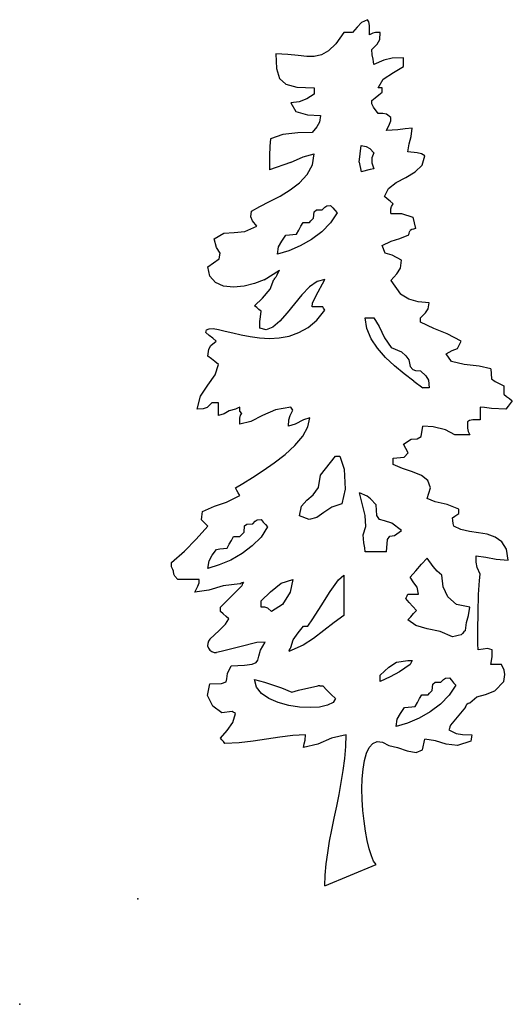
# Model space of a CAD drawing. Extents: x -2.3 to 7.3, y -2.1 to 17.2.
import ezdxf

# ---------------------------------------------------------------- set-up
doc = ezdxf.new("R2010")
doc.units = 0

msp = doc.modelspace()

# ---------------------------------------------------------------- linework, layer by layer
at = {"layer": 'tree', "color": 72, "linetype": 'CONTINUOUS'}
for p, q in [((4.480151, 17.15797), (4.367045, 17.104132)), ((4.509618, 17.119198), (4.480151, 17.15797)), ((4.520473, 17.043205), (4.509618, 17.119198)), ((4.277203, 17.012406), (4.190021, 16.906724)), ((4.367045, 17.104132), (4.277203, 17.012406)), ((4.522025, 16.86485), (4.520473, 17.043205)), ((4.022523, 16.906724), (3.862165, 16.688771)), ((4.077247, 16.906724), (4.022523, 16.906724)), ((4.133302, 16.906724), (4.077247, 16.906724)), ((4.190021, 16.906724), (4.133302, 16.906724)), ((4.585611, 16.894317), (4.522025, 16.86485)), ((4.639892, 16.905172), (4.585611, 16.894317)), ((4.731397, 16.906724), (4.639892, 16.905172)), ((4.669803, 16.681401), (4.719212, 16.768141)), ((4.719212, 16.768141), (4.731397, 16.906724)), ((3.718279, 16.547753), (3.581825, 16.468918)), ((3.862165, 16.688771), (3.718279, 16.547753)), ((4.563899, 16.57472), (4.669803, 16.681401)), ((4.574757, 16.471586), (4.563899, 16.57472)), ((2.929455, 16.480251), (2.694507, 16.490971)), ((2.694507, 16.490971), (2.70738, 16.20254)), ((3.126618, 16.457929), (2.929455, 16.480251)), ((3.295037, 16.438763), (3.126618, 16.457929)), ((3.443759, 16.437506), (3.295037, 16.438763)), ((3.581825, 16.468918), (3.443759, 16.437506)), ((4.594916, 16.387724), (4.574757, 16.471586)), ((4.605774, 16.28459), (4.594916, 16.387724)), ((4.80008, 16.370334), (4.605774, 16.28459)), ((4.961817, 16.404231), (4.80008, 16.370334)), ((5.186033, 16.410213), (4.961817, 16.404231)), ((5.186033, 16.355489), (5.186033, 16.410213)), ((5.186033, 16.299435), (5.186033, 16.355489)), ((2.70738, 16.20254), (2.763037, 16.010445)), ((4.990842, 16.12961), (5.186033, 16.242716)), ((5.186033, 16.242716), (5.186033, 16.299435)), ((2.763037, 16.010445), (2.887033, 15.896163)), ((4.689523, 15.826963), (4.785014, 15.993907)), ((4.785014, 15.993907), (4.990842, 16.12961)), ((2.887033, 15.896163), (3.104924, 15.841176)), ((3.104924, 15.841176), (3.442264, 15.826963)), ((3.442264, 15.826963), (3.442264, 15.785089)), ((3.442264, 15.785089), (3.442264, 15.743214)), ((4.716442, 15.826963), (4.689523, 15.826963)), ((4.743361, 15.826963), (4.716442, 15.826963)), ((4.77028, 15.826963), (4.743361, 15.826963)), ((4.77028, 15.799933), (4.77028, 15.826963)), ((4.77028, 15.772239), (4.77028, 15.799933)), ((4.77028, 15.743214), (4.77028, 15.772239)), ((3.300358, 15.614821), (3.148479, 15.557549)), ((3.442264, 15.70134), (3.300358, 15.614821)), ((3.442264, 15.743214), (3.442264, 15.70134)), ((4.563899, 15.578708), (4.632693, 15.634652)), ((4.568553, 15.513569), (4.563899, 15.578708)), ((4.632693, 15.634652), (4.701487, 15.689265)), ((4.701487, 15.689265), (4.77028, 15.743214)), ((3.148479, 15.557549), (2.984637, 15.536833)), ((2.984637, 15.536833), (3.083341, 15.363464)), ((4.60112, 15.44843), (4.568553, 15.513569)), ((4.689523, 15.327461), (4.60112, 15.44843)), ((3.083341, 15.363464), (3.311655, 15.298436)), ((3.311655, 15.298436), (3.567887, 15.288578)), ((3.567887, 15.288578), (3.547725, 15.160517)), ((4.782466, 15.329788), (4.689523, 15.327461)), ((4.852812, 15.314169), (4.782466, 15.329788)), ((4.937778, 15.246703), (4.852812, 15.314169)), ((4.934676, 15.181565), (4.937778, 15.246703)), ((3.490342, 15.063697), (3.40039, 14.953583)), ((3.547725, 15.160517), (3.490342, 15.063697)), ((4.854029, 14.995457), (4.912964, 15.116426)), ((5.075254, 15.006315), (4.854029, 14.995457)), ((4.912964, 15.116426), (4.934676, 15.181565)), ((5.214059, 15.026474), (5.075254, 15.006315)), ((5.353531, 15.037332), (5.214059, 15.026474)), ((5.331819, 14.876148), (5.353531, 15.037332)), ((2.589821, 14.830951), (2.579074, 14.691479)), ((2.82855, 14.918576), (2.589821, 14.830951)), ((3.121781, 14.949706), (2.82855, 14.918576)), ((3.40039, 14.953583), (3.121781, 14.949706)), ((5.291494, 14.736901), (5.331819, 14.876148)), ((2.579074, 14.691479), (2.571654, 14.498836)), ((4.338244, 14.537941), (4.357518, 14.705327)), ((4.357518, 14.705327), (4.453121, 14.682727)), ((4.453121, 14.682727), (4.524131, 14.646171)), ((4.524131, 14.646171), (4.605774, 14.561758)), ((5.269782, 14.579704), (5.291494, 14.736901)), ((2.571654, 14.498836), (2.567123, 14.225012)), ((2.980898, 14.367715), (3.226725, 14.482448)), ((3.226725, 14.482448), (3.442264, 14.540821)), ((3.405519, 14.322102), (3.442264, 14.540821)), ((4.318967, 14.375208), (4.338244, 14.537941)), ((4.605774, 14.561758), (4.563235, 14.463718)), ((4.563235, 14.463718), (4.564563, 14.361691)), ((5.447581, 14.558767), (5.269782, 14.579704)), ((5.533656, 14.53783), (5.447581, 14.558767)), ((5.601786, 14.498947), (5.533656, 14.53783)), ((5.547032, 14.321438), (5.601786, 14.498947)), ((2.980898, 14.367715), (2.567123, 14.225012)), ((3.305332, 14.13423), (3.405519, 14.322102)), ((4.318967, 14.375208), (4.361071, 14.190219)), ((4.531441, 14.236843), (4.361071, 14.190219)), ((4.605774, 14.2477), (4.531441, 14.236843)), ((4.564563, 14.361691), (4.605774, 14.2477)), ((5.409032, 14.188544), (5.547032, 14.321438)), ((3.156773, 13.972992), (3.305332, 14.13423)), ((5.040801, 13.977844), (5.22716, 14.080577)), ((5.22716, 14.080577), (5.409032, 14.188544)), ((2.974916, 13.834191), (3.156773, 13.972992)), ((4.812155, 13.709315), (4.889341, 13.860652)), ((4.889341, 13.860652), (5.040801, 13.977844)), ((2.571594, 13.607061), (2.774831, 13.713616)), ((2.774831, 13.713616), (2.974916, 13.834191)), ((4.866879, 13.661348), (4.812155, 13.709315)), ((4.922933, 13.612717), (4.866879, 13.661348)), ((2.215943, 13.419185), (2.380273, 13.510319)), ((2.380273, 13.510319), (2.571594, 13.607061)), ((3.598469, 13.448737), (3.646436, 13.501023)), ((3.646436, 13.501023), (3.685098, 13.526061)), ((3.685098, 13.526061), (3.762976, 13.532486)), ((3.762976, 13.532486), (3.80485, 13.484629)), ((3.80485, 13.484629), (3.846724, 13.436773)), ((4.979652, 13.562755), (4.922933, 13.612717)), ((4.937778, 13.377311), (4.93933, 13.465935)), ((4.93933, 13.465935), (4.950185, 13.514013)), ((4.950185, 13.514013), (4.979652, 13.562755)), ((2.205196, 13.311951), (2.215943, 13.419185)), ((2.237654, 13.233299), (2.205196, 13.311951)), ((3.401947, 13.257201), (3.430971, 13.284231)), ((3.430971, 13.284231), (3.43917, 13.407969)), ((3.43917, 13.407969), (3.484589, 13.446631)), ((3.484589, 13.446631), (3.598469, 13.448737)), ((3.888599, 13.388917), (3.760454, 13.191993)), ((3.846724, 13.436773), (3.888599, 13.388917)), ((4.937778, 13.377311), (5.146928, 13.373767)), ((5.146928, 13.373767), (5.366712, 13.305084)), ((5.366712, 13.305084), (5.416342, 13.08419)), ((2.089757, 13.02166), (2.320629, 13.126065)), ((2.320629, 13.126065), (2.237654, 13.233299)), ((3.140842, 13.050045), (3.182716, 13.125595)), ((3.182716, 13.125595), (3.224591, 13.200482)), ((3.224591, 13.200482), (3.264359, 13.200482)), ((3.264359, 13.200482), (3.305459, 13.200482)), ((3.305459, 13.200482), (3.347223, 13.200482)), ((3.347223, 13.200482), (3.374253, 13.229507)), ((3.374253, 13.229507), (3.401947, 13.257201)), ((3.760454, 13.191993), (3.590271, 13.017918)), ((5.380561, 13.072116), (5.345443, 13.059377)), ((5.416342, 13.08419), (5.380561, 13.072116)), ((1.489123, 12.877809), (1.679612, 12.988944)), ((1.538101, 12.714143), (1.489123, 12.877809)), ((1.679612, 12.988944), (1.877956, 13.006424)), ((1.877956, 13.006424), (2.089757, 13.02166)), ((2.807064, 12.835355), (2.889595, 12.952227)), ((2.889595, 12.952227), (2.9585, 12.960314)), ((2.9585, 12.960314), (3.028068, 12.967071)), ((3.028068, 12.967071), (3.098967, 12.973164)), ((3.098967, 12.973164), (3.140842, 13.050045)), ((3.590271, 13.017918), (3.389845, 12.868104)), ((4.942432, 12.835714), (5.114581, 12.888)), ((5.114581, 12.888), (5.290719, 12.961558)), ((5.290719, 12.961558), (5.296812, 12.990583)), ((5.296812, 12.990583), (5.303569, 13.018277)), ((5.303569, 13.018277), (5.311656, 13.045307)), ((5.345443, 13.059377), (5.311656, 13.045307)), ((1.609512, 12.598148), (1.538101, 12.714143)), ((2.725089, 12.578348), (2.7478, 12.72513)), ((2.7478, 12.72513), (2.807064, 12.835355)), ((3.170973, 12.743961), (2.945456, 12.646905)), ((3.389845, 12.868104), (3.170973, 12.743961)), ((4.77028, 12.752186), (4.942432, 12.835714)), ((4.826003, 12.598537), (4.77028, 12.752186)), ((1.59007, 12.48664), (1.609512, 12.598148)), ((2.945456, 12.646905), (2.725089, 12.578348)), ((4.964808, 12.559875), (4.826003, 12.598537)), ((5.144159, 12.462057), (4.964808, 12.559875)), ((1.366491, 12.336433), (1.59007, 12.48664)), ((1.406705, 12.149886), (1.366491, 12.336433)), ((5.056423, 12.195523), (5.123222, 12.305859)), ((5.123222, 12.305859), (5.144159, 12.462057)), ((1.51548, 12.026814), (1.406705, 12.149886)), ((2.464548, 12.082693), (2.765124, 12.266139)), ((2.679663, 12.117203), (2.665482, 12.103023)), ((2.694507, 12.130052), (2.679663, 12.117203)), ((2.707356, 12.159077), (2.694507, 12.130052)), ((2.721537, 12.186771), (2.707356, 12.159077)), ((2.721537, 12.186771), (2.765124, 12.266139)), ((4.937778, 12.067241), (5.056423, 12.195523)), ((1.675009, 11.959196), (1.51548, 12.026814)), ((1.867488, 11.939001), (1.675009, 11.959196)), ((2.075107, 11.958203), (1.867488, 11.939001)), ((2.280061, 12.008775), (2.075107, 11.958203)), ((2.464548, 12.082693), (2.280061, 12.008775)), ((2.582954, 11.900186), (2.652633, 12.088178)), ((2.665482, 12.103023), (2.652633, 12.088178)), ((3.350601, 11.940194), (3.202318, 11.787637)), ((3.499698, 12.047581), (3.350601, 11.940194)), ((3.473948, 11.763152), (3.648645, 12.088178)), ((3.648645, 12.088178), (3.499698, 12.047581)), ((4.937778, 12.067241), (5.123222, 11.798048)), ((2.43019, 11.718843), (2.582954, 11.900186)), ((3.202318, 11.787637), (3.055805, 11.611516)), ((3.409584, 11.623573), (3.473948, 11.763152)), ((5.290276, 11.704109), (5.123222, 11.798048)), ((2.278754, 11.57073), (2.43019, 11.718843)), ((2.320629, 11.536944), (2.278754, 11.57073)), ((2.362503, 11.501826), (2.320629, 11.536944)), ((3.055805, 11.611516), (2.912027, 11.433454)), ((3.40039, 11.549793), (3.409584, 11.623573)), ((3.469294, 11.549793), (3.40039, 11.549793)), ((3.538862, 11.549793), (3.469294, 11.549793)), ((3.609762, 11.549793), (3.538862, 11.549793)), ((3.621836, 11.528856), (3.609762, 11.549793)), ((5.468628, 11.648718), (5.290276, 11.704109)), ((5.685535, 11.630551), (5.468628, 11.648718)), ((5.668031, 11.514786), (5.685535, 11.630551)), ((2.404377, 11.466044), (2.362503, 11.501826)), ((2.379564, 11.265313), (2.394298, 11.360694)), ((2.394298, 11.360694), (2.404377, 11.466044)), ((2.912027, 11.433454), (2.771942, 11.275061)), ((3.492911, 11.295825), (3.648645, 11.486982)), ((3.634575, 11.507919), (3.621836, 11.528856)), ((3.648645, 11.486982), (3.634575, 11.507919)), ((4.468192, 11.129805), (4.438276, 11.340421)), ((4.438276, 11.340421), (4.493, 11.340421)), ((4.493, 11.340421), (4.549055, 11.340421)), ((4.549055, 11.340421), (4.605774, 11.340421)), ((4.605774, 11.340421), (4.711348, 11.169792)), ((5.518037, 11.340421), (5.613308, 11.43425)), ((5.518037, 11.313391), (5.518037, 11.340421)), ((5.613308, 11.43425), (5.668031, 11.514786)), ((2.38344, 11.13404), (2.379564, 11.265313)), ((2.636508, 11.157953), (2.506688, 11.103741)), ((2.771942, 11.275061), (2.636508, 11.157953)), ((3.142063, 11.04923), (3.322934, 11.151705)), ((3.322934, 11.151705), (3.492911, 11.295825)), ((4.711348, 11.169792), (4.813276, 10.94897)), ((5.518037, 11.285697), (5.518037, 11.313391)), ((5.518037, 11.256672), (5.518037, 11.285697)), ((5.777925, 11.133155), (5.518037, 11.256672)), ((1.324616, 11.050291), (1.342075, 11.102646)), ((1.39341, 10.995568), (1.324616, 11.050291)), ((1.342075, 11.102646), (1.392213, 11.12647)), ((1.392213, 11.12647), (1.471679, 11.127158)), ((1.462204, 10.939513), (1.39341, 10.995568)), ((1.471679, 11.127158), (1.577125, 11.110112)), ((1.577125, 11.110112), (1.705195, 11.080728)), ((1.705195, 11.080728), (1.852539, 11.044402)), ((1.852539, 11.044402), (2.015804, 11.006536)), ((2.015804, 11.006536), (2.19164, 10.972525)), ((2.19164, 10.972525), (2.376695, 10.947768)), ((2.506688, 11.103741), (2.38344, 11.13404)), ((2.761051, 10.947603), (2.953653, 10.982993)), ((2.953653, 10.982993), (3.142063, 11.04923)), ((4.550862, 10.930791), (4.468192, 11.129805)), ((6.037812, 11.028248), (5.777925, 11.133155)), ((6.307669, 10.882794), (6.037812, 11.028248)), ((1.385211, 10.727039), (1.426533, 10.796275)), ((1.426533, 10.796275), (1.530997, 10.882794)), ((1.530997, 10.882794), (1.462204, 10.939513)), ((2.376695, 10.947768), (2.567616, 10.937661)), ((2.567616, 10.937661), (2.761051, 10.947603)), ((4.675659, 10.743203), (4.550862, 10.930791)), ((4.813276, 10.94897), (4.946051, 10.757871)), ((6.235773, 10.739335), (6.307669, 10.882794)), ((1.366491, 10.592664), (1.385211, 10.727039)), ((1.435284, 10.538715), (1.366491, 10.592664)), ((4.83197, 10.566867), (4.675659, 10.743203)), ((4.946051, 10.757871), (5.144159, 10.676413)), ((5.144159, 10.676413), (5.232783, 10.595877)), ((5.232783, 10.595877), (5.29083, 10.518663)), ((6.017539, 10.634539), (6.133304, 10.698236)), ((6.122458, 10.484894), (6.017539, 10.634539)), ((6.133304, 10.698236), (6.235773, 10.739335)), ((1.504078, 10.484102), (1.435284, 10.538715)), ((1.572872, 10.428158), (1.504078, 10.484102)), ((1.507909, 10.226918), (1.572872, 10.428158)), ((5.009171, 10.401606), (4.83197, 10.566867)), ((5.196642, 10.247248), (5.009171, 10.401606)), ((5.29083, 10.518663), (5.311656, 10.386283)), ((5.311656, 10.386283), (5.367822, 10.331338)), ((6.370106, 10.424419), (6.122458, 10.484894)), ((6.659814, 10.396471), (6.370106, 10.424419)), ((6.890919, 10.344409), (6.659814, 10.396471)), ((1.364995, 10.025117), (1.507909, 10.226918)), ((5.383761, 10.103613), (5.196642, 10.247248)), ((5.367822, 10.331338), (5.419997, 10.307631)), ((5.419997, 10.307631), (5.518037, 10.302534)), ((5.518037, 10.302534), (5.617295, 10.208485)), ((5.617295, 10.208485), (5.670026, 10.124401)), ((6.890919, 10.344409), (6.903437, 10.149328)), ((1.222081, 9.80649), (1.364995, 10.025117)), ((5.383761, 10.103613), (5.559912, 9.97053)), ((5.670026, 10.124401), (5.685535, 9.97053)), ((6.903437, 10.149328), (6.971123, 10.093827)), ((6.971123, 10.093827), (7.139174, 10.012405)), ((7.139174, 10.012405), (7.139174, 9.957681)), ((1.157119, 9.554778), (1.222081, 9.80649)), ((5.685535, 9.97053), (5.559912, 9.97053)), ((5.64366, 9.97053), (5.601786, 9.97053)), ((7.139174, 9.957681), (7.139174, 9.901626)), ((7.139174, 9.901626), (7.139174, 9.844907)), ((7.139174, 9.844907), (7.193898, 9.803033)), ((7.193898, 9.803033), (7.249953, 9.761158)), ((1.447248, 9.680401), (1.354748, 9.59067)), ((1.489123, 9.680401), (1.447248, 9.680401)), ((1.530997, 9.680401), (1.489123, 9.680401)), ((1.572872, 9.680401), (1.530997, 9.680401)), ((1.572872, 9.596652), (1.572872, 9.680401)), ((7.222923, 9.610722), (7.181049, 9.554778)), ((7.264798, 9.665335), (7.222923, 9.610722)), ((7.249953, 9.761158), (7.306672, 9.719284)), ((7.306672, 9.719284), (7.264798, 9.665335)), ((1.277534, 9.558765), (1.157119, 9.554778)), ((1.354748, 9.59067), (1.277534, 9.558765)), ((1.572872, 9.512903), (1.572872, 9.596652)), ((1.572872, 9.429154), (1.572872, 9.512903)), ((1.686863, 9.461724), (1.572872, 9.429154)), ((1.780916, 9.522208), (1.686863, 9.461724)), ((1.904876, 9.554778), (1.780916, 9.522208)), ((1.931906, 9.569622), (1.904876, 9.554778)), ((1.9596, 9.583802), (1.931906, 9.569622)), ((1.988624, 9.596652), (1.9596, 9.583802)), ((1.988624, 9.569622), (1.988624, 9.596652)), ((1.988624, 9.541928), (1.988624, 9.569622)), ((1.988624, 9.512903), (1.988624, 9.541928)), ((2.001474, 9.500054), (1.988624, 9.512903)), ((1.990177, 9.381962), (2.001031, 9.435468)), ((2.001031, 9.435468), (2.030499, 9.471029)), ((2.015654, 9.485873), (2.001474, 9.500054)), ((2.030499, 9.471029), (2.015654, 9.485873)), ((2.430549, 9.43065), (2.204819, 9.316524)), ((2.68432, 9.544776), (2.430549, 9.43065)), ((2.984637, 9.596652), (2.68432, 9.544776)), ((2.947859, 9.34729), (2.971566, 9.433252)), ((2.971566, 9.433252), (3.026511, 9.53384)), ((2.997486, 9.575715), (2.984637, 9.596652)), ((3.011667, 9.554778), (2.997486, 9.575715)), ((3.026511, 9.53384), (3.011667, 9.554778)), ((6.681547, 9.596652), (6.681547, 9.512903)), ((6.765185, 9.585794), (6.681547, 9.596652)), ((6.681547, 9.512903), (6.681547, 9.429154)), ((6.681547, 9.429154), (6.681547, 9.345406)), ((6.90399, 9.565635), (6.765185, 9.585794)), ((7.181049, 9.554778), (6.90399, 9.565635)), ((1.988624, 9.264648), (1.990177, 9.381962)), ((2.204819, 9.316524), (1.988624, 9.264648)), ((2.942762, 9.222773), (2.947859, 9.34729)), ((3.06916, 9.265423), (2.942762, 9.222773)), ((3.232117, 9.344631), (3.06916, 9.265423)), ((3.358515, 9.38728), (3.232117, 9.344631)), ((3.320679, 9.207663), (3.358515, 9.38728)), ((6.470401, 9.333884), (6.433292, 9.306522)), ((6.433292, 9.306522), (6.434844, 9.185553)), ((6.534765, 9.343967), (6.470401, 9.333884)), ((6.681547, 9.345406), (6.534765, 9.343967)), ((3.217111, 9.026224), (3.320679, 9.207663)), ((5.530516, 9.019991), (5.559912, 9.222773)), ((5.761863, 9.207265), (5.559912, 9.222773)), ((6.001031, 9.154533), (5.761863, 9.207265)), ((6.185036, 9.055276), (6.001031, 9.154533)), ((6.28086, 9.055276), (6.185036, 9.055276)), ((6.377348, 9.055276), (6.28086, 9.055276)), ((6.475166, 9.055276), (6.377348, 9.055276)), ((6.434844, 9.185553), (6.445699, 9.120414)), ((6.445699, 9.120414), (6.475166, 9.055276)), ((2.872467, 8.672747), (3.062735, 8.846679)), ((3.062735, 8.846679), (3.217111, 9.026224)), ((5.186033, 8.869832), (5.33152, 8.969984)), ((5.27676, 8.700896), (5.186033, 8.869832)), ((5.33152, 8.969984), (5.450365, 8.977883)), ((5.450365, 8.977883), (5.530516, 9.019991)), ((2.661223, 8.508148), (2.872467, 8.672747)), ((5.197997, 8.619028), (5.27676, 8.700896)), ((2.443925, 8.356593), (2.661223, 8.508148)), ((3.663711, 8.391157), (3.760198, 8.516006)), ((3.760198, 8.516006), (3.858017, 8.639523)), ((3.858017, 8.639523), (3.885047, 8.639523)), ((3.885047, 8.639523), (3.941766, 8.639523)), ((3.941766, 8.639523), (4.027067, 8.382959)), ((4.979652, 8.597649), (5.197997, 8.619028)), ((4.979652, 8.55788), (4.979652, 8.597649)), ((4.979652, 8.51678), (4.979652, 8.55788)), ((4.979652, 8.475016), (4.979652, 8.51678)), ((5.162189, 8.394259), (4.979652, 8.475016)), ((2.235489, 8.221805), (2.443925, 8.356593)), ((3.524649, 8.027607), (3.567887, 8.265645)), ((3.567887, 8.265645), (3.663711, 8.391157)), ((4.027067, 8.382959), (4.043903, 7.996784)), ((5.357186, 8.329452), (5.162189, 8.394259)), ((5.53374, 8.259662), (5.357186, 8.329452)), ((1.904876, 8.017389), (2.050832, 8.107497)), ((2.050832, 8.107497), (2.235489, 8.221805)), ((5.660943, 8.16395), (5.53374, 8.259662)), ((5.707884, 8.021376), (5.660943, 8.16395)), ((1.931906, 7.969422), (1.904876, 8.017389)), ((1.9596, 7.920791), (1.931906, 7.969422)), ((1.988624, 7.870829), (1.9596, 7.920791)), ((3.298479, 7.780237), (3.421542, 7.883894)), ((3.421542, 7.883894), (3.524649, 8.027607)), ((4.043903, 7.996784), (3.98364, 7.706322)), ((4.438276, 7.47989), (4.324607, 7.924044)), ((4.475497, 7.856206), (4.324607, 7.924044)), ((5.64366, 7.811008), (5.707884, 8.021376)), ((1.499424, 7.663009), (1.731064, 7.741661)), ((1.731064, 7.741661), (1.988624, 7.870829)), ((3.195373, 7.662366), (3.298479, 7.780237)), ((3.98364, 7.706322), (3.783744, 7.643319)), ((4.540635, 7.802699), (4.475497, 7.856206)), ((4.647648, 7.685385), (4.540635, 7.802699)), ((5.802296, 7.744099), (5.64366, 7.811008)), ((6.033379, 7.696464), (5.802296, 7.744099)), ((6.265794, 7.601636), (6.033379, 7.696464)), ((1.24696, 7.4512), (1.253717, 7.505813)), ((1.253717, 7.505813), (1.261805, 7.559762)), ((1.261805, 7.559762), (1.499424, 7.663009)), ((3.152134, 7.476013), (3.195373, 7.662366)), ((3.630651, 7.53825), (3.494356, 7.441652)), ((3.783744, 7.643319), (3.630651, 7.53825)), ((4.664542, 7.477521), (4.647648, 7.685385)), ((6.224031, 7.490968), (6.265794, 7.517888)), ((6.265794, 7.574606), (6.265794, 7.601636)), ((6.265794, 7.546913), (6.265794, 7.574606)), ((6.265794, 7.517888), (6.265794, 7.546913)), ((1.240867, 7.395255), (1.24696, 7.4512)), ((1.282742, 7.353381), (1.240867, 7.395255)), ((1.324616, 7.311507), (1.282742, 7.353381)), ((1.366491, 7.269632), (1.324616, 7.311507)), ((2.083229, 7.274945), (2.128648, 7.313607)), ((2.128648, 7.313607), (2.242528, 7.315713)), ((2.242528, 7.315713), (2.290495, 7.367999)), ((2.290495, 7.367999), (2.329157, 7.393037)), ((2.329157, 7.393037), (2.407035, 7.399462)), ((2.407035, 7.399462), (2.448909, 7.351605)), ((2.448909, 7.351605), (2.490784, 7.303749)), ((2.490784, 7.303749), (2.532658, 7.255893)), ((3.344852, 7.404061), (3.152134, 7.476013)), ((3.494356, 7.441652), (3.344852, 7.404061)), ((4.448245, 7.261766), (4.438276, 7.47989)), ((4.718189, 7.399299), (4.664542, 7.477521)), ((4.81304, 7.37506), (4.718189, 7.399299)), ((4.953547, 7.329142), (4.81304, 7.37506)), ((5.144159, 7.185883), (4.953547, 7.329142)), ((6.143162, 7.43713), (6.182931, 7.464049)), ((6.149255, 7.382406), (6.143162, 7.43713)), ((6.156012, 7.326351), (6.149255, 7.382406)), ((6.164099, 7.269632), (6.156012, 7.326351)), ((6.182931, 7.464049), (6.224031, 7.490968)), ((1.142164, 7.014842), (1.366491, 7.269632)), ((2.018312, 7.096483), (2.046006, 7.124177)), ((2.046006, 7.124177), (2.075031, 7.151207)), ((2.075031, 7.151207), (2.083229, 7.274945)), ((2.532658, 7.255893), (2.404513, 7.058969)), ((4.396402, 7.102135), (4.448245, 7.261766)), ((5.007974, 7.091059), (5.144159, 7.185883)), ((6.304917, 7.205768), (6.164099, 7.269632)), ((6.469606, 7.169247), (6.304917, 7.205768)), ((6.645018, 7.143659), (6.469606, 7.169247)), ((6.818013, 7.112603), (6.645018, 7.143659)), ((6.975446, 7.059677), (6.818013, 7.112603)), ((0.911854, 6.786638), (1.142164, 7.014842)), ((1.784901, 6.917021), (1.826775, 6.992571)), ((1.826775, 6.992571), (1.86865, 7.067458)), ((1.86865, 7.067458), (1.908419, 7.067458)), ((1.908419, 7.067458), (1.949518, 7.067458)), ((1.949518, 7.067458), (1.991282, 7.067458)), ((1.991282, 7.067458), (2.018312, 7.096483)), ((2.404513, 7.058969), (2.23433, 6.884894)), ((4.407259, 6.942946), (4.396402, 7.102135)), ((4.427419, 6.847565), (4.407259, 6.942946)), ((4.854029, 6.770131), (4.869077, 7.007965)), ((4.869077, 7.007965), (4.918336, 7.073346)), ((4.918336, 7.073346), (5.007974, 7.091059)), ((7.10417, 6.968475), (6.975446, 7.059677)), ((7.191045, 6.82259), (7.10417, 6.968475)), ((0.657617, 6.56375), (0.911854, 6.786638)), ((1.451123, 6.702331), (1.533655, 6.819203)), ((1.533655, 6.819203), (1.602559, 6.82729)), ((1.602559, 6.82729), (1.672127, 6.834047)), ((1.672127, 6.834047), (1.743027, 6.84014)), ((1.743027, 6.84014), (1.784901, 6.917021)), ((2.033904, 6.73508), (1.815033, 6.610937)), ((2.23433, 6.884894), (2.033904, 6.73508)), ((4.438276, 6.770131), (4.427419, 6.847565)), ((4.575974, 6.770131), (4.438276, 6.770131)), ((4.714336, 6.770131), (4.575974, 6.770131)), ((4.854029, 6.770131), (4.714336, 6.770131)), ((7.222923, 6.605624), (7.191045, 6.82259)), ((0.657617, 6.480001), (0.657617, 6.56375)), ((1.369148, 6.445324), (1.391859, 6.592106)), ((1.391859, 6.592106), (1.451123, 6.702331)), ((1.815033, 6.610937), (1.589515, 6.513881)), ((5.535651, 6.528632), (5.64366, 6.647498)), ((5.766071, 6.481664), (5.64366, 6.647498)), ((6.601785, 6.567294), (6.600789, 6.689373)), ((6.600789, 6.689373), (6.788671, 6.667661)), ((6.620731, 6.466484), (6.601785, 6.567294)), ((6.788671, 6.667661), (6.991175, 6.627336)), ((6.991175, 6.627336), (7.222923, 6.605624)), ((0.670467, 6.452971), (0.657617, 6.480001)), ((0.684647, 6.425277), (0.670467, 6.452971)), ((0.699491, 6.396252), (0.684647, 6.425277)), ((0.702593, 6.336321), (0.699491, 6.396252)), ((1.589515, 6.513881), (1.369148, 6.445324)), ((5.311656, 6.27362), (5.423652, 6.396473)), ((5.423652, 6.396473), (5.535651, 6.528632)), ((5.84129, 6.395588), (5.766071, 6.481664)), ((5.93379, 6.315494), (5.84129, 6.395588)), ((6.681547, 6.336432), (6.620731, 6.466484)), ((0.724305, 6.293672), (0.702593, 6.336321)), ((0.78324, 6.231746), (0.724305, 6.293672)), ((0.920938, 6.231746), (0.78324, 6.231746)), ((1.0593, 6.231746), (0.920938, 6.231746)), ((1.198993, 6.231746), (1.0593, 6.231746)), ((1.17418, 6.101468), (1.195891, 6.166607)), ((1.195891, 6.166607), (1.198993, 6.231746)), ((1.988624, 6.147997), (2.012553, 6.15985)), ((2.012553, 6.15985), (2.036481, 6.17104)), ((2.036481, 6.17104), (2.060409, 6.180898)), ((2.04933, 6.156859), (2.039583, 6.132156)), ((2.060409, 6.180898), (2.04933, 6.156859)), ((2.591595, 5.990247), (2.797419, 6.157191)), ((2.797419, 6.157191), (3.026511, 6.231746)), ((3.026511, 6.231746), (2.969903, 5.98061)), ((3.753809, 5.99744), (3.915803, 6.222796)), ((3.915803, 6.222796), (4.022523, 6.315494)), ((4.022523, 6.315494), (4.022523, 6.052284)), ((5.382998, 6.166275), (5.311656, 6.27362)), ((5.449686, 6.080866), (5.382998, 6.166275)), ((5.960336, 6.090372), (5.93379, 6.315494)), ((6.650084, 5.938072), (6.664528, 6.212857)), ((6.664528, 6.212857), (6.681547, 6.336432)), ((1.115244, 5.980499), (1.17418, 6.101468)), ((1.384879, 6.023926), (1.115244, 5.980499)), ((1.665151, 6.10457), (1.384879, 6.023926)), ((1.988624, 6.147997), (1.665151, 6.10457)), ((1.752444, 5.830063), (1.890806, 5.968424)), ((1.890806, 5.968424), (2.030499, 6.106122)), ((2.039583, 6.132156), (2.030499, 6.106122)), ((2.404377, 5.815993), (2.591595, 5.990247)), ((2.969903, 5.98061), (2.820905, 5.74011)), ((3.574587, 5.718533), (3.753809, 5.99744)), ((4.022523, 6.052284), (4.022523, 5.789073)), ((5.479154, 5.941616), (5.449686, 6.080866)), ((6.049692, 5.889647), (5.960336, 6.090372)), ((1.614746, 5.69037), (1.752444, 5.830063)), ((2.404377, 5.774118), (2.404377, 5.815993)), ((2.404377, 5.732244), (2.404377, 5.774118)), ((4.022523, 5.789073), (4.022523, 5.525863)), ((5.227908, 5.857867), (5.240757, 5.886892)), ((5.296812, 5.782206), (5.227908, 5.857867)), ((5.240757, 5.886892), (5.254938, 5.914586)), ((5.254938, 5.914586), (5.269782, 5.941616)), ((5.269782, 5.941616), (5.338686, 5.941616)), ((5.36638, 5.705214), (5.296812, 5.782206)), ((5.338686, 5.941616), (5.408255, 5.941616)), ((5.408255, 5.941616), (5.479154, 5.941616)), ((6.216442, 5.745563), (6.049692, 5.889647)), ((6.639299, 5.588675), (6.650084, 5.938072)), ((1.614746, 5.66334), (1.614746, 5.69037)), ((1.614746, 5.635646), (1.614746, 5.66334)), ((1.614746, 5.606621), (1.614746, 5.635646)), ((1.668695, 5.558764), (1.614746, 5.606621)), ((2.404377, 5.69037), (2.404377, 5.732244)), ((2.481812, 5.691255), (2.404377, 5.69037)), ((2.535319, 5.67353), (2.481812, 5.691255)), ((2.610758, 5.606621), (2.535319, 5.67353)), ((2.820905, 5.74011), (2.610758, 5.606621)), ((3.416182, 5.465181), (3.574587, 5.718533)), ((5.43728, 5.627558), (5.36638, 5.705214)), ((5.380561, 5.566852), (5.43728, 5.627558)), ((6.475166, 5.69037), (6.216442, 5.745563)), ((6.453454, 5.529186), (6.475166, 5.69037)), ((6.633248, 5.241273), (6.639299, 5.588675)), ((1.723308, 5.510908), (1.668695, 5.558764)), ((1.708575, 5.361578), (1.779252, 5.463051)), ((1.779252, 5.463051), (1.723308, 5.510908)), ((3.316641, 5.316491), (3.416182, 5.465181)), ((3.828489, 5.387869), (3.63101, 5.231642)), ((4.022523, 5.525863), (3.828489, 5.387869)), ((5.269782, 5.442114), (5.324506, 5.504815)), ((5.42181, 5.330932), (5.269782, 5.442114)), ((5.324506, 5.504815), (5.380561, 5.566852)), ((6.391417, 5.232742), (6.413129, 5.389939)), ((6.413129, 5.389939), (6.453454, 5.529186)), ((1.590707, 5.237507), (1.40797, 5.063746)), ((1.590707, 5.237507), (1.708575, 5.361578)), ((3.02917, 5.053059), (3.129534, 5.190093)), ((3.129534, 5.190093), (3.235883, 5.316491)), ((3.235883, 5.316491), (3.262802, 5.316491)), ((3.262802, 5.316491), (3.289722, 5.316491)), ((3.289722, 5.316491), (3.316641, 5.316491)), ((3.63101, 5.231642), (3.430946, 5.077711)), ((5.647025, 5.270504), (5.42181, 5.330932)), ((5.901963, 5.212879), (5.647025, 5.270504)), ((6.143162, 5.11011), (5.901963, 5.212879)), ((6.362392, 5.205823), (6.334699, 5.178904)), ((6.391417, 5.232742), (6.362392, 5.205823)), ((6.633012, 4.972466), (6.633248, 5.241273)), ((2.322965, 5.00019), (1.99012, 4.918684)), ((2.488126, 5.005424), (2.322965, 5.00019)), ((2.397025, 4.849795), (2.488126, 5.005424)), ((2.984637, 4.900738), (3.02917, 5.053059)), ((3.430946, 5.077711), (3.229159, 4.946609)), ((6.197111, 5.124955), (6.143162, 5.11011)), ((6.251724, 5.139135), (6.197111, 5.124955)), ((6.307669, 5.151985), (6.251724, 5.139135)), ((6.334699, 5.178904), (6.307669, 5.151985)), ((1.62587, 4.823719), (1.536925, 4.808078)), ((1.99012, 4.918684), (1.62587, 4.823719)), ((2.35851, 4.736806), (2.397025, 4.849795)), ((3.229159, 4.946609), (2.944339, 4.823284)), ((2.955612, 4.8469), (2.944339, 4.823284)), ((2.955612, 4.8469), (2.969792, 4.873819)), ((2.969792, 4.873819), (2.984637, 4.900738)), ((6.639673, 4.858864), (6.633012, 4.972466)), ((6.735496, 4.871492), (6.639673, 4.858864)), ((6.82002, 4.88412), (6.735496, 4.871492)), ((6.911856, 4.858864), (6.82002, 4.88412)), ((6.915733, 4.729143), (6.911856, 4.858864)), ((2.309675, 4.608619), (2.340187, 4.658929)), ((2.340187, 4.658929), (2.35851, 4.736806)), ((4.899559, 4.518661), (5.045787, 4.617808)), ((5.045787, 4.617808), (5.269782, 4.652483)), ((5.269782, 4.652483), (5.296812, 4.652483)), ((5.296812, 4.652483), (5.324506, 4.652483)), ((5.324506, 4.652483), (5.353531, 4.652483)), ((5.338686, 4.625453), (5.324506, 4.597759)), ((5.353531, 4.652483), (5.338686, 4.625453)), ((6.890919, 4.568734), (6.900999, 4.644617)), ((6.900999, 4.644617), (6.915733, 4.729143)), ((1.750898, 4.393938), (1.821127, 4.547797)), ((1.821127, 4.547797), (2.082534, 4.56059)), ((2.082534, 4.56059), (2.234586, 4.578353)), ((2.234586, 4.578353), (2.309675, 4.608619)), ((4.731397, 4.362353), (4.899559, 4.518661)), ((5.107381, 4.429484), (4.923708, 4.332111)), ((5.311656, 4.568734), (5.107381, 4.429484)), ((5.324506, 4.597759), (5.311656, 4.568734)), ((6.959713, 4.568734), (6.890919, 4.568734)), ((7.028506, 4.568734), (6.959713, 4.568734)), ((7.0973, 4.568734), (7.028506, 4.568734)), ((7.150696, 4.459394), (7.0973, 4.568734)), ((7.163545, 4.373985), (7.150696, 4.459394)), ((1.63353, 4.202273), (1.723141, 4.231227)), ((1.723141, 4.231227), (1.740249, 4.291765)), ((1.740249, 4.291765), (1.750898, 4.393938)), ((2.314389, 4.130007), (2.278754, 4.278604)), ((2.278754, 4.278604), (2.474499, 4.223549)), ((4.731397, 4.320479), (4.731397, 4.362353)), ((4.923708, 4.332111), (4.731397, 4.23673)), ((4.731397, 4.278604), (4.731397, 4.320479)), ((4.731397, 4.23673), (4.731397, 4.278604)), ((5.913999, 4.22834), (5.961966, 4.280627)), ((5.961966, 4.280627), (6.000628, 4.305665)), ((6.000628, 4.305665), (6.078505, 4.312089)), ((6.078505, 4.312089), (6.120379, 4.264233)), ((6.120379, 4.264233), (6.162254, 4.216376)), ((6.966443, 4.053996), (7.139174, 4.23673)), ((7.139174, 4.23673), (7.163545, 4.373985)), ((1.362563, 3.968566), (1.405374, 4.194856)), ((1.405374, 4.194856), (1.63353, 4.202273)), ((2.412265, 4.005386), (2.314389, 4.130007)), ((2.474499, 4.223549), (2.801852, 4.113323)), ((2.801852, 4.113323), (3.005574, 4.030349)), ((3.005574, 4.030349), (3.1374, 4.071449)), ((3.1374, 4.071449), (3.514477, 4.152981)), ((3.553043, 4.152981), (3.514477, 4.152981)), ((3.553043, 4.152981), (3.609762, 4.152981)), ((3.609762, 4.152981), (3.691405, 4.071338)), ((3.691405, 4.071338), (3.774379, 3.988364)), ((5.689782, 4.00911), (5.717476, 4.036804)), ((5.717476, 4.036804), (5.746501, 4.063834)), ((5.746501, 4.063834), (5.754699, 4.187573)), ((5.754699, 4.187573), (5.800118, 4.226235)), ((5.800118, 4.226235), (5.913999, 4.22834)), ((6.204128, 4.16852), (6.075984, 3.971597)), ((6.162254, 4.216376), (6.204128, 4.16852)), ((6.786981, 3.986231), (6.966443, 4.053996)), ((1.462204, 3.757418), (1.362563, 3.968566)), ((2.558828, 3.904385), (2.412265, 4.005386)), ((2.740527, 3.826657), (2.558828, 3.904385)), ((3.774379, 3.988364), (3.858017, 3.904726)), ((3.858017, 3.904726), (3.809775, 3.829367)), ((5.456371, 3.829648), (5.498246, 3.905199)), ((5.498246, 3.905199), (5.54012, 3.980085)), ((5.54012, 3.980085), (5.579889, 3.980085)), ((5.579889, 3.980085), (5.620988, 3.980085)), ((5.620988, 3.980085), (5.662752, 3.980085)), ((5.662752, 3.980085), (5.689782, 4.00911)), ((6.075984, 3.971597), (5.9058, 3.797522)), ((6.475166, 3.820977), (6.617614, 3.939778)), ((6.617614, 3.939778), (6.786981, 3.986231)), ((1.642598, 3.630392), (1.462204, 3.757418)), ((1.842064, 3.656471), (1.642598, 3.630392)), ((1.863001, 3.643621), (1.842064, 3.656471)), ((2.943815, 3.77185), (2.740527, 3.826657)), ((3.155137, 3.739612), (2.943815, 3.77185)), ((3.360944, 3.729598), (3.155137, 3.739612)), ((3.547686, 3.741452), (3.360944, 3.729598)), ((3.701813, 3.774823), (3.547686, 3.741452)), ((3.809775, 3.829367), (3.701813, 3.774823)), ((5.122593, 3.614958), (5.205125, 3.73183)), ((5.205125, 3.73183), (5.274029, 3.739918)), ((5.274029, 3.739918), (5.343598, 3.746674)), ((5.343598, 3.746674), (5.414497, 3.752767)), ((5.414497, 3.752767), (5.456371, 3.829648)), ((5.9058, 3.797522), (5.705374, 3.647707)), ((6.391417, 3.737228), (6.101288, 3.384287)), ((6.391417, 3.737228), (6.422434, 3.796164)), ((6.422434, 3.796164), (6.444149, 3.817875)), ((6.444149, 3.817875), (6.475166, 3.820977)), ((1.856909, 3.438679), (1.904876, 3.614596)), ((1.883938, 3.629441), (1.863001, 3.643621)), ((1.904876, 3.614596), (1.883938, 3.629441)), ((5.040618, 3.357951), (5.063329, 3.504733)), ((5.063329, 3.504733), (5.122593, 3.614958)), ((5.486503, 3.523565), (5.260985, 3.426509)), ((5.705374, 3.647707), (5.486503, 3.523565)), ((1.614746, 3.136032), (1.744467, 3.284031)), ((1.744467, 3.284031), (1.856909, 3.438679)), ((5.260985, 3.426509), (5.040618, 3.357951)), ((6.078245, 3.324467), (6.068386, 3.294556)), ((6.068386, 3.294556), (6.209297, 3.225873)), ((6.089434, 3.354377), (6.078245, 3.324467)), ((6.101288, 3.384287), (6.089434, 3.354377)), ((1.641776, 3.102245), (1.614746, 3.136032)), ((1.66947, 3.067127), (1.641776, 3.102245)), ((2.512428, 3.115095), (2.248069, 3.074773)), ((2.771056, 3.155417), (2.512428, 3.115095)), ((3.024863, 3.186437), (2.771056, 3.155417)), ((3.274766, 3.198843), (3.024863, 3.186437)), ((3.245963, 3.022926), (3.264687, 3.096595)), ((3.264687, 3.096595), (3.274766, 3.198843)), ((3.778476, 3.134479), (3.513827, 3.014952)), ((4.064398, 3.198843), (3.778476, 3.134479)), ((4.057396, 2.967592), (4.064398, 3.198843)), ((5.553355, 2.906775), (5.601786, 3.115095)), ((5.811343, 3.078266), (5.601786, 3.115095)), ((6.015296, 3.0134), (5.811343, 3.078266)), ((6.209297, 3.225873), (6.336251, 3.201724)), ((6.336251, 3.201724), (6.517041, 3.198843)), ((6.502196, 3.115095), (6.496103, 3.07322)), ((6.508953, 3.156969), (6.502196, 3.115095)), ((6.517041, 3.198843), (6.508953, 3.156969)), ((1.698495, 3.031346), (1.66947, 3.067127)), ((1.977061, 3.043753), (1.698495, 3.031346)), ((2.248069, 3.074773), (1.977061, 3.043753)), ((3.235883, 2.950588), (3.245963, 3.022926)), ((3.513827, 3.014952), (3.235883, 2.950588)), ((4.037903, 2.735243), (4.057396, 2.967592)), ((4.461944, 2.840752), (4.516483, 2.9538)), ((4.516483, 2.9538), (4.586096, 3.030846)), ((4.586096, 3.030846), (4.67184, 3.066242)), ((4.67184, 3.066242), (4.774758, 3.054332)), ((4.774758, 3.054332), (4.895903, 2.989471)), ((4.895903, 2.989471), (5.06924, 2.953723)), ((5.06924, 2.953723), (5.256789, 2.88725)), ((5.256789, 2.88725), (5.428259, 2.851214)), ((5.428259, 2.851214), (5.553355, 2.906775)), ((6.236069, 2.988909), (6.015296, 3.0134)), ((6.496103, 3.07322), (6.236069, 2.988909)), ((4.008193, 2.502299), (4.037903, 2.735243)), ((4.39391, 2.529242), (4.421437, 2.697347)), ((4.421437, 2.697347), (4.461944, 2.840752)), ((3.970536, 2.269259), (4.008193, 2.502299)), ((4.378312, 2.342081), (4.39391, 2.529242)), ((4.373595, 2.141515), (4.378312, 2.342081)), ((3.927202, 2.036617), (3.970536, 2.269259)), ((4.37871, 1.933196), (4.373595, 2.141515)), ((3.880459, 1.804875), (3.927202, 2.036617)), ((4.392606, 1.722771), (4.37871, 1.933196)), ((3.832584, 1.57453), (3.880459, 1.804875)), ((3.78584, 1.346078), (3.832584, 1.57453)), ((4.414237, 1.515891), (4.392606, 1.722771)), ((3.742506, 1.120019), (3.78584, 1.346078)), ((4.44255, 1.318208), (4.414237, 1.515891)), ((4.476499, 1.135366), (4.44255, 1.318208)), ((3.704849, 0.896856), (3.742506, 1.120019)), ((4.515032, 0.973019), (4.476499, 1.135366)), ((4.557101, 0.836817), (4.515032, 0.973019)), ((3.675139, 0.677078), (3.704849, 0.896856)), ((4.601655, 0.732409), (4.557101, 0.836817)), ((3.648645, 0.24969), (4.647648, 0.665443)), ((3.655647, 0.461192), (3.675139, 0.677078)), ((4.647648, 0.665443), (4.601655, 0.732409)), ((3.648645, 0.24969), (3.655647, 0.461192))]:
    msp.add_line(p, q, dxfattribs=at)
msp.add_arc((1.511024, 4.955369), 0.149551, 133.557643, 279.97379, dxfattribs=at)
at = {"layer": 'tree', "color": 72}
for p in [(0, 0), (-2.303863, -2.06198)]:
    msp.add_point(p, dxfattribs=at)

doc.saveas('drawing.dxf')
